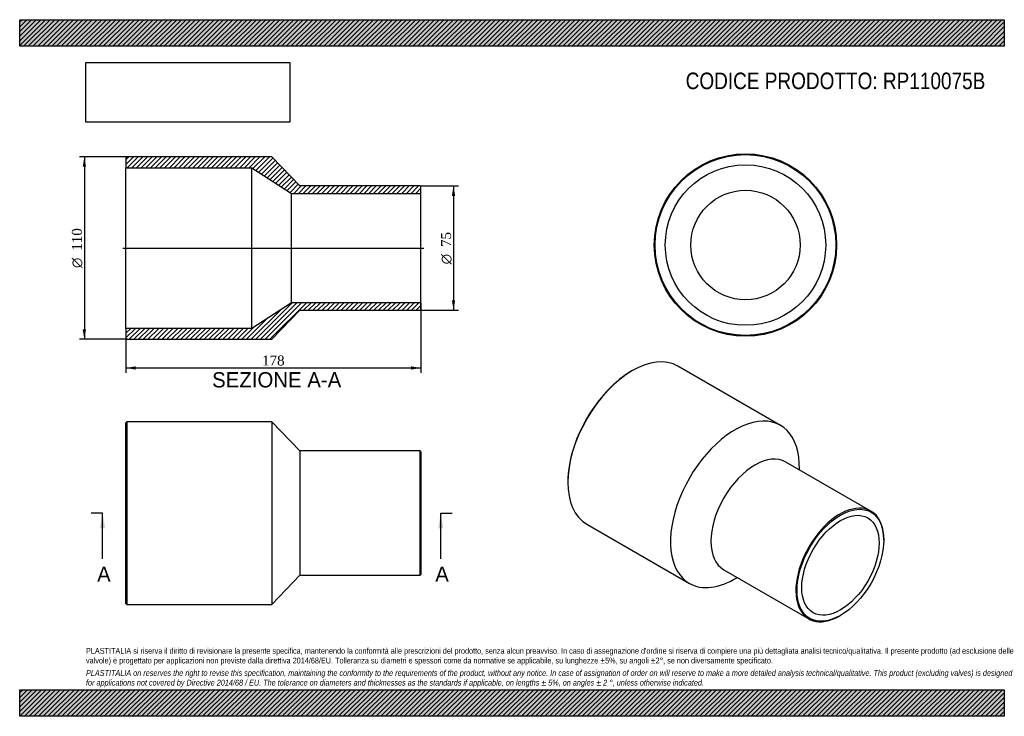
# Model space of a CAD drawing. Header units: millimetres. Extents: x 0 to 594, y 0 to 420.
import ezdxf
from ezdxf.enums import TextEntityAlignment as Align
from ezdxf.lldxf.tags import DXFTag

# ---------------------------------------------------------------- set-up
doc = ezdxf.new("R2010")
doc.units = ezdxf.units.MM
doc.header["$LTSCALE"] = 2
for name, color, linetype in [('Default', 7, 'Continuous'), ('DV4_Default', 7, 'Continuous'), ('RP110075B', 7, 'Continuous')]:
    doc.layers.add(name, color=color, linetype=linetype)
doc.styles.add('SEACAD_Solid_Edge_ANSI', font='seans.ttf')
doc.styles.add('SEACAD_Solid_Edge_ANSI1_Symbols', font='semeca1.ttf')
doc.styles.add('SEACAD_Times_New_Roman', font='times.ttf')
tags = doc.linetypes.add('CENTER2', pattern=[28.575, 19.05, -3.175, 3.175, -3.175]).pattern_tags.tags
tags[10:11] = [DXFTag(74, 4), DXFTag(75, 0), DXFTag(340, '0'), DXFTag(46, 0.0), DXFTag(50, 0.0), DXFTag(44, 0.0), DXFTag(45, 0.0)]
tags[8:9] = [DXFTag(74, 4), DXFTag(75, 0), DXFTag(340, '0'), DXFTag(46, 0.0), DXFTag(50, 0.0), DXFTag(44, 0.0), DXFTag(45, 0.0)]
tags[6:7] = [DXFTag(74, 4), DXFTag(75, 0), DXFTag(340, '0'), DXFTag(46, 0.0), DXFTag(50, 0.0), DXFTag(44, 0.0), DXFTag(45, 0.0)]
tags[4:5] = [DXFTag(74, 4), DXFTag(75, 0), DXFTag(340, '0'), DXFTag(46, 0.0), DXFTag(50, 0.0), DXFTag(44, 0.0), DXFTag(45, 0.0)]
doc.dimstyles.new('ANSImm', dxfattribs={"dimtxt": 6, "dimasz": 6, "dimexe": 3, "dimexo": 0, "dimgap": 1.5, "dimtad": 1, "dimdsep": 46, "dimtxsty": 'SEACAD_Times_New_Roman', "dimblk1": '_SE_FILLED', "dimblk2": '_SE_FILLED', "dimsah": 1, "dimcen": 3, "dimazin": 0, "dimtfac": 0.85, "dimtdec": 3, "dimtofl": 0, "dimtmove": 0, "dimatfit": 3, "dimfxl": 1, "dimarcsym": 0})
picture_1 = doc.add_image_def('image1.jpg', size_in_pixel=(4302, 1260))

# ---------------------------------------------------------------- blocks, each defined once
blk = doc.blocks.new('SE')
at = {"layer": 'RP110075B', "color": 7, "linetype": 'Continuous'}
for p, q in [((64.54, 177.5), (64.04, 177)), ((64.04, 68), (64.04, 177)), ((64.54, 177.5), (64.54, 67.5)), ((152.04, 177.5), (64.54, 177.5)), ((152.04, 177.5), (152.04, 67.5)), ((169.04, 160), (152.04, 177.5)), ((169.04, 160), (169.04, 85)), ((241.54, 160), (169.04, 160)), ((241.54, 85), (241.54, 160)), ((242.04, 159.5), (241.54, 160)), ((242.04, 159.5), (242.04, 85.5)), ((152.04, 67.5), (169.04, 85)), ((169.04, 85), (241.54, 85)), ((241.54, 85), (242.04, 85.5)), ((64.04, 68), (64.54, 67.5)), ((64.54, 67.5), (152.04, 67.5))]:
    blk.add_line(p, q, dxfattribs=at)
blk = doc.blocks.new('SE1')
at = {"layer": 'RP110075B', "color": 7, "linetype": 'Continuous'}
for p, q in [((369.62, 208.41), (369.26, 208.2)), ((458.99, 175.41), (397.12, 211.13)), ((513.53, 123.72), (462.26, 153.31)), ((470.36, 148.64), (470.36, 148.88)), ((330.73, 141.45), (330.73, 141.05)), ((342.12, 115.87), (403.99, 80.15)), ((521.29, 106.14), (521.29, 106.55)), ((424.76, 88.36), (476.03, 58.76)), ((432.65, 83.56), (432.86, 83.69)), ((494.78, 60.62), (495.13, 60.83))]:
    blk.add_line(p, q, dxfattribs=at)
for centre, major_axis, start_param, end_param in [((369.62, 163.5), (-27.5, -47.63), 3.141593, 6.283185), ((369.26, 163.7), (27.25, 47.2), 0.785398, 2.356195), ((431.49, 127.78), (-27.5, -47.63), 2.326333, 6.283185), ((443.51, 120.84), (-18.75, -32.48), 3.141593, 6.283185), ((494.78, 91.24), (18.75, 32.48), 0, 3.926991), ((494.78, 91.24), (18.75, 32.48), 5.497787, 6.283185), ((431.49, 127.78), (-27.5, -47.63), 0, 0.81526)]:
    blk.add_ellipse(centre, major_axis=major_axis, ratio=0.57735, start_param=start_param, end_param=end_param, dxfattribs=at)
for major_axis in [(-18.5, -32.04), (-16.5, -28.58)]:
    blk.add_ellipse((495.13, 91.04), major_axis=major_axis, ratio=0.57735, dxfattribs=at)
blk = doc.blocks.new('SE2')
at = {"layer": 'RP110075B', "color": 7, "linetype": 'Continuous'}
for radius in [55, 54.5, 48.4, 33]:
    blk.add_circle((437.86, 284.13), radius, dxfattribs=at)
blk = doc.blocks.new('SE4')
at = {"color": 7, "linetype": 'Continuous', "style": 'SEACAD_Solid_Edge_ANSI'}
blk.add_text('A', height=9.2, dxfattribs=at).set_placement((46.7, 90.3), align=Align.TOP_LEFT)
blk = doc.blocks.new('SE5')
at = {"color": 7, "linetype": 'Continuous', "style": 'SEACAD_Solid_Edge_ANSI'}
blk.add_text('A', height=9.2, dxfattribs=at).set_placement((250.7, 90.3), align=Align.TOP_LEFT)
blk = doc.blocks.new('SEANNOT_GROUP')
at = {"linetype": 'Continuous'}
blk.add_hatch(color=7, dxfattribs=at).paths.add_polyline_path([(51.55, 113.3), (50.01, 122.5), (48.48, 113.3)])
at = {"color": 7, "linetype": 'Continuous'}
blk.add_lwpolyline([(50.01, 94.9), (50.01, 122.5)], dxfattribs=at)
blk = doc.blocks.new('SEANNOT_GROUP1')
at = {"linetype": 'Continuous'}
blk.add_hatch(color=7, dxfattribs=at).paths.add_polyline_path([(255.55, 113.3), (254.01, 122.5), (252.48, 113.3)])
at = {"color": 7, "linetype": 'Continuous'}
blk.add_lwpolyline([(254.01, 94.9), (254.01, 122.5)], dxfattribs=at)
blk = doc.blocks.new('SE3')
at = {"layer": 'Default', "color": 7, "linetype": 'CENTER2'}
for p, q in [((50.01, 122.5), (43.11, 122.5)), ((254.01, 122.5), (260.91, 122.5))]:
    blk.add_line(p, q, dxfattribs=at)
at = {"layer": 'Default', "color": 7, "linetype": 'CENTER2', "const_width": 0.0001}
blk.add_lwpolyline([(50.01, 122.5), (254.01, 122.5)], dxfattribs=at)
at = {"layer": 'Default'}
for name in ['SEANNOT_GROUP', 'SEANNOT_GROUP1', 'SE4', 'SE5']:
    blk.add_blockref(name, (0, 0), dxfattribs=at)
blk = doc.blocks.new('SE6')
at = {"layer": 'RP110075B', "linetype": 'Continuous'}
h = blk.add_hatch(dxfattribs=at)
h.set_pattern_fill('LINE', scale=0.62992, angle=45, style=0)
h.paths.add_polyline_path([(169.04, 319.8), (152.04, 337.3), (64.54, 337.3), (64.04, 336.8), (64.04, 330.7), (140.04, 330.7), (164.04, 315.3), (242.04, 315.3), (242.04, 319.3), (241.54, 319.8)])
h = blk.add_hatch(dxfattribs=at)
h.set_pattern_fill('LINE', scale=0.62992, angle=45, style=0)
h.paths.add_polyline_path([(152.04, 227.3), (169.04, 244.8), (241.54, 244.8), (242.04, 245.3), (242.04, 249.3), (164.04, 249.3), (140.04, 233.9), (64.04, 233.9), (64.04, 227.8), (64.54, 227.3)])
at = {"layer": 'DV4_Default', "color": 7, "linetype": 'CENTER2'}
blk.add_line((62.29, 282.3), (243.79, 282.3), dxfattribs=at)
at = {"layer": 'RP110075B', "color": 7, "linetype": 'Continuous'}
for p, q in [((64.04, 336.8), (64.54, 337.3)), ((64.04, 336.8), (64.04, 330.7)), ((152.04, 337.3), (64.54, 337.3)), ((169.04, 319.8), (152.04, 337.3)), ((64.04, 233.9), (64.04, 330.7)), ((64.04, 330.7), (140.04, 330.7)), ((140.04, 233.9), (140.04, 330.7)), ((140.04, 330.7), (164.04, 315.3)), ((164.04, 249.3), (164.04, 315.3)), ((164.04, 315.3), (242.04, 315.3)), ((241.54, 319.8), (169.04, 319.8)), ((241.54, 319.8), (242.04, 319.3)), ((242.04, 315.3), (242.04, 319.3)), ((242.04, 249.3), (242.04, 315.3)), ((164.04, 249.3), (140.04, 233.9)), ((152.04, 227.3), (169.04, 244.8)), ((242.04, 249.3), (164.04, 249.3)), ((169.04, 244.8), (241.54, 244.8)), ((242.04, 245.3), (241.54, 244.8)), ((242.04, 245.3), (242.04, 249.3)), ((140.04, 233.9), (64.04, 233.9)), ((64.04, 233.9), (64.04, 227.8)), ((64.54, 227.3), (64.04, 227.8)), ((64.54, 227.3), (152.04, 227.3))]:
    blk.add_line(p, q, dxfattribs=at)
blk = doc.blocks.new('GDimGGroup')
at = {"layer": 'Default', "linetype": 'Continuous'}
for points in [[(262.73, 313.8), (261.73, 319.8), (260.73, 313.8)], [(262.73, 250.8), (260.73, 250.8), (261.73, 244.8)]]:
    blk.add_hatch(color=7, dxfattribs=at).paths.add_polyline_path(points)
at = {"layer": 'Default', "color": 7, "linetype": 'Continuous'}
for p, q in [((241.54, 319.8), (264.73, 319.8)), ((261.73, 319.8), (261.73, 244.8)), ((241.54, 244.8), (264.73, 244.8))]:
    blk.add_line(p, q, dxfattribs=at)
for s, style, p in [('75', 'SEACAD_Times_New_Roman', (254.23, 282.98)), ('O', 'SEACAD_Solid_Edge_ANSI1_Symbols', (254.23, 272.53))]:
    blk.add_text(s, height=6, rotation=90, dxfattribs=dict(at, style=style)).set_placement(p, align=Align.TOP_LEFT)
blk = doc.blocks.new('GDimGGroup1')
at = {"layer": 'Default', "linetype": 'Continuous'}
for points in [[(38.01, 331.3), (40.01, 331.3), (39.01, 337.3)], [(38.01, 233.3), (39.01, 227.3), (40.01, 233.3)]]:
    blk.add_hatch(color=7, dxfattribs=at).paths.add_polyline_path(points)
at = {"layer": 'Default', "color": 7, "linetype": 'Continuous'}
for p, q in [((64.54, 337.3), (36.01, 337.3)), ((39.01, 337.3), (39.01, 227.3)), ((64.54, 227.3), (36.01, 227.3))]:
    blk.add_line(p, q, dxfattribs=at)
for s, style, p in [('110', 'SEACAD_Times_New_Roman', (31.51, 280.7)), ('O', 'SEACAD_Solid_Edge_ANSI1_Symbols', (31.51, 270.26))]:
    blk.add_text(s, height=6, rotation=90, dxfattribs=dict(at, style=style)).set_placement(p, align=Align.TOP_LEFT)
blk = doc.blocks.new('DMBLK222')
at = {"layer": 'Default', "linetype": 'Continuous'}
for points in [[(70.04, 209.01), (70.04, 211.01), (64.04, 210.01)], [(236.04, 209.01), (242.04, 210.01), (236.04, 211.01)]]:
    blk.add_hatch(color=7, dxfattribs=at).paths.add_polyline_path(points)
at = {"layer": 'Default', "color": 7, "linetype": 'Continuous'}
for p, q in [((242.04, 249.3), (242.04, 207.01)), ((64.04, 233.9), (64.04, 207.01)), ((64.04, 210.01), (242.04, 210.01))]:
    blk.add_line(p, q, dxfattribs=at)
at = {"layer": 'Default', "color": 7, "linetype": 'Continuous', "style": 'SEACAD_Times_New_Roman'}
blk.add_text('178', height=6, dxfattribs=at).set_placement((146.21, 217.51), align=Align.TOP_LEFT)
blk = doc.blocks.new('_SE_FILLED')
at = {"color": 0}
blk.add_line((0, 0), (-1, 0), dxfattribs=at)
blk.add_solid([(0, 0), (-1, -0.1665), (-1, 0.1665), (0, 0)], dxfattribs=at)

msp = doc.modelspace()

# ---------------------------------------------------------------- hatches: boundary and pattern name
at = {"layer": 'Default', "linetype": 'Continuous'}
h = msp.add_hatch(dxfattribs=at)
h.set_pattern_fill('LINE', scale=0.62992, angle=45, style=0)
h.paths.add_polyline_path([(594, 404), (594, 420), (0, 420), (0, 404)])
for points in [[(594, 404), (594, 420), (0, 420), (0, 404)], [(594, 0), (594, 16), (0, 16), (0, 0)]]:
    msp.add_hatch(color=7, dxfattribs=at).paths.add_polyline_path(points)
h = msp.add_hatch(dxfattribs=at)
h.set_pattern_fill('LINE', scale=0.62992, angle=45, style=0)
h.paths.add_polyline_path([(594, 0), (594, 16), (0, 16), (0, 0)])

# ---------------------------------------------------------------- linework, layer by layer
at = {"layer": 'Default', "color": 7, "linetype": 'Continuous'}
for p, q in [((0, 420), (594, 420)), ((0, 404), (0, 420)), ((594, 420), (594, 404)), ((594, 404), (0, 404)), ((0, 16), (594, 16)), ((0, 0), (0, 16)), ((594, 16), (594, 0)), ((594, 0), (0, 0))]:
    msp.add_line(p, q, dxfattribs=at)

# ---------------------------------------------------------------- block references
at = {"layer": 'Default'}
for name in ['SE2', 'GDimGGroup1', 'SE6', 'GDimGGroup', 'SE1', 'SE', 'SE3']:
    msp.add_blockref(name, (0, 0), dxfattribs=at)

# ---------------------------------------------------------------- texts
at = {"layer": 'Default', "color": 7, "linetype": 'Continuous', "style": 'SEACAD_Solid_Edge_ANSI'}
msp.add_text('SEZIONE A-A', height=9.2, dxfattribs=at).set_placement((116.087, 207.492), align=Align.TOP_LEFT)
at = {"layer": 'Default', "attachment_point": 1}
for s, insert, char_height, width in [('{\\fArial Narrow|b0||i0||c0|p34;\\C7;\\H10.;\\W1.;CODICE PRODOTTO: RP110075B}', (401.778, 388.127), 10, 181.34093), ("{\\fArial Narrow|b0||i0||c0|p34;\\C7;\\H3.5;\\W1.;PLASTITALIA si riserva il diritto di revisionare la presente specifica, mantenendo la conformità alle prescrizioni del prodotto, senza alcun preavviso. In caso di assegnazione d'ordine si riserva di compiere una più dettagliata analisi tecnico/qualitativa. Il presente prodotto (ad esclusione delle \\P}{\\fArial Narrow|b0||i0||c0|p34;\\C7;\\H3.5;\\W1.;valvole) è progettato per applicazioni non previste dalla direttiva 2014/68/EU. Tolleranza su diametri e spessori come da normative se applicabile, su lunghezze ±5%, su angoli ±2°, se non diversamente specificato.\\P}{\\fArial Narrow|b0||i0||c0|p34;\\C7;\\H1.;\\W1.;   \\P}{\\fArial Narrow|b0||i1||c0|p34;\\C7;\\H3.5;\\W1.;PLASTITALIA on reserves the right to revise this specification, maintaining the conformity to the requirements of the product, without any notice. In case of assignation of order on will reserve to make a more detailed analysis technical/qualitative. This product (excluding valves) is designed \\P}{\\fArial Narrow|b0||i1||c0|p34;\\C7;\\H3.5;\\W1.;for applications not covered by Directive 2014/68 / EU. The tolerance on diameters and thicknesses as the standards if applicable, on lengths ± 5%, on angles ± 2 °, unless otherwise indicated.\\P}", (40, 41.205), 3.5, 514)]:
    msp.add_mtext(s, dxfattribs=dict(at, insert=insert, char_height=char_height, width=width))

# ---------------------------------------------------------------- dimensions: what is measured, and where the dimension line sits
at = {"layer": 'Default', "color": 7, "linetype": 'Continuous'}
dim = msp.add_linear_dim(base=(242.038, 210.015), p1=(64.038, 233.905), p2=(242.038, 249.305), text='\\A1;<>', dimstyle='ANSImm', dxfattribs=at)
dim.commit()
dim.dimension.update_dxf_attribs({"geometry": 'DMBLK222', "text_midpoint": (153.038, 210.015), "dimtype": 160})

# ---------------------------------------------------------------- pictures from other files: only their frames are drawn
image = msp.add_image(picture_1, insert=(40, 358.206), size_in_units=(122.914, 36))
image.dxf.flags = 7

doc.saveas('drawing.dxf')
